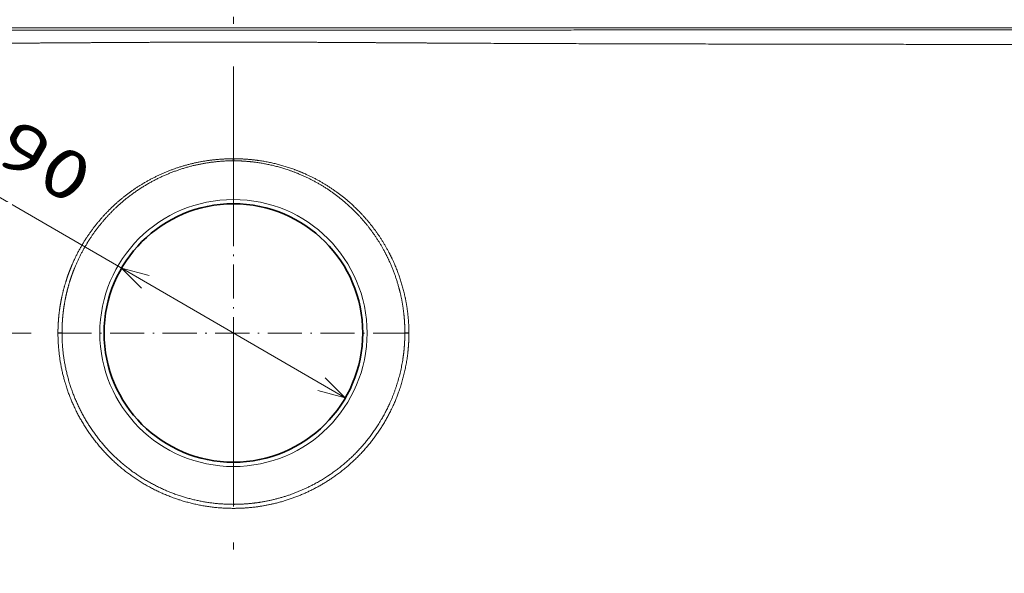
# Model space of a CAD drawing. Extents: x 54 to 323, y 16 to 286.
# Tile 8 of 10: x 188 to 257, y 151 to 190. Entities that reach past the tile are written whole.
import ezdxf
from ezdxf.enums import TextEntityAlignment as Align

# ---------------------------------------------------------------- set-up
doc = ezdxf.new("R2010")
doc.units = 0
doc.linetypes.add('DASHDOT', pattern=[18.5, 12, -3, 0.5, -3])
doc.layers.get('0').update_dxf_attribs({"lineweight": 13})
doc.styles.get("Standard").update_dxf_attribs({"font": 'isocp.shx'})
doc.dimstyles.get("Standard").update_dxf_attribs({"dimtxt": 2.5, "dimasz": 2.5, "dimexe": 1.25, "dimexo": 0.625, "dimtad": 1, "dimcen": 2.5, "dimadec": 0, "dimazin": 0, "dimtfac": 1, "dimtmove": 0, "dimatfit": 0, "dimfxl": 0, "dimarcsym": 0})

# ---------------------------------------------------------------- blocks, each defined once
blk = doc.blocks.new('*D')
at = {"color": 7, "lineweight": 13, "ltscale": 0.444532}
blk.add_line((81.89, 259.236), (64.109, 259.236), dxfattribs=at)
at = {"color": 7, "lineweight": 13}
for p, q in [((66.109, 238.464), (66.109, 259.236)), ((81.603, 197.598), (57.123, 197.598)), ((59.123, 37.57), (59.123, 197.598)), ((200.618, 197.598), (72.01, 197.598)), ((74.01, 167.684), (74.01, 197.598)), ((181.391, 180.004), (210.488, 163.116)), ((188.398, 167.684), (72.01, 167.684)), ((81.603, 37.57), (57.123, 37.57)), ((82.604, 36.569), (82.604, 15.581)), ((322.632, 36.569), (322.632, 15.581)), ((82.604, 17.581), (322.632, 17.581))]:
    blk.add_line(p, q, dxfattribs=at)
at = {"color": 7, "lineweight": 13, "ltscale": 0.437349}
blk.add_line((81.603, 250.236), (64.109, 250.236), dxfattribs=at)
at = {"color": 7, "lineweight": 13}
for points in [[(66.627, 257.304), (66.109, 259.236), (65.591, 257.304)], [(65.591, 252.168), (66.109, 250.236), (66.627, 252.168)], [(59.64, 195.666), (59.123, 197.598), (58.605, 195.666)], [(74.528, 195.666), (74.01, 197.598), (73.492, 195.666)], [(196.678, 171.73), (194.747, 172.252), (196.158, 170.834)], [(73.492, 169.616), (74.01, 167.684), (74.528, 169.616)], [(208.558, 163.638), (210.488, 163.116), (209.077, 164.533)], [(58.605, 39.501), (59.123, 37.57), (59.64, 39.501)], [(84.535, 18.098), (82.604, 17.581), (84.535, 17.063)], [(320.7, 17.063), (322.632, 17.581), (320.7, 18.098)]]:
    blk.add_lwpolyline(points, dxfattribs=at)
for s, rotation, p, p2 in [('45', 90, (64.109, 238.464), (64.109, 245.236)), ('150', 90, (72.01, 177.387), (72.01, 187.895)), ('%%c', 329.87011, (182.395, 181.733), (184.615, 180.445)), ('90', 329.87011, (185.48, 179.943), (191.337, 176.544)), ('800', 90, (57.123, 112.33), (57.123, 122.838))]:
    blk.add_text(s, height=3.5, rotation=rotation, dxfattribs=at).set_placement(p, p2, align=Align.FIT)
blk.add_text('1200', height=3.5, dxfattribs=at).set_placement((195.496, 19.581), (209.74, 19.581), align=Align.FIT)
blk = doc.blocks.new('BLOCK17')
at = {"color": 7, "linetype": 'DASHDOT', "lineweight": 13}
for p, q in [((0, 61.1), (0, -61.1)), ((61.1, 0), (-61.1, 0))]:
    blk.add_line(p, q, dxfattribs=at)
blk = doc.blocks.new('BLOCK18')
at = {"color": 7, "lineweight": 13}
for p in [(-548.24, 107.4), (548.24, 107.4)]:
    blk.add_line(p, (0, 107.4), dxfattribs=at)
at = {"color": 7, "lineweight": 13, "ltscale": 0.002265}
for p, q in [((0, 61.34), (-0.09, 61.34)), ((0.09, 61.34), (0, 61.34))]:
    blk.add_line(p, q, dxfattribs=at)
at = {"color": 7, "lineweight": 13, "ltscale": 0.017682}
for p, q in [((-0.09, 61.34), (-0.09, 60.63)), ((0.09, 61.34), (0.09, 60.63))]:
    blk.add_line(p, q, dxfattribs=at)
at = {"color": 7, "lineweight": 13, "ltscale": 0.002176}
for p, q in [((0, 60.63), (-0.09, 60.63)), ((0.09, 60.63), (0, 60.63))]:
    blk.add_line(p, q, dxfattribs=at)
at = {"color": 7, "lineweight": 13, "ltscale": 0.000303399}
for p, q in [((-61.73, 0.03), (-61.73, 0.01)), ((61.73, 0.03), (61.73, 0.01))]:
    blk.add_line(p, q, dxfattribs=at)
at = {"color": 7, "lineweight": 13, "ltscale": 0.035931}
for p, q in [((-61.73, 0.03), (-60.3, 0.01)), ((61.73, 0.03), (60.3, 0.01))]:
    blk.add_line(p, q, dxfattribs=at)
at = {"color": 7, "lineweight": 13, "ltscale": 0.000769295}
for p, q in [((-61.73, -0.02), (-61.73, 0.01)), ((61.73, -0.02), (61.73, 0.01))]:
    blk.add_line(p, q, dxfattribs=at)
at = {"color": 7, "lineweight": 13, "ltscale": 0.000325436}
for p, q in [((-60.3, 0.01), (-60.3, 0)), ((60.3, 0.01), (60.3, 0))]:
    blk.add_line(p, q, dxfattribs=at)
at = {"color": 7, "lineweight": 13, "ltscale": 0.000612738}
blk.add_line((60.3, -0.02), (60.3, 0), dxfattribs=at)
at = {"color": 7, "lineweight": 13, "ltscale": 0.035907}
blk.add_line((-61.73, -0.02), (-60.3, -0.02), dxfattribs=at)
at = {"color": 7, "lineweight": 13, "ltscale": 0.000612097}
blk.add_line((-60.3, -0.02), (-60.3, 0), dxfattribs=at)
at = {"color": 7, "lineweight": 13, "ltscale": 0.035909}
blk.add_line((61.73, -0.02), (60.3, -0.02), dxfattribs=at)
at = {"color": 7, "lineweight": 13}
blk.add_circle((0, 0), 47, dxfattribs=at)
at = {"color": 7, "lineweight": 35}
blk.add_circle((0, 0), 45.5, dxfattribs=at)
at = {"color": 7, "lineweight": 13}
for points, knots in [([(-547.68, 106.84), (-533.71, 106.83), (-519.74, 106.83), (-505.92, 106.82), (-477.12, 106.81), (-448.42, 106.8), (-433.47, 106.8), (-415.66, 106.79), (-397.79, 106.78), (-395.18, 106.78), (-378.48, 106.78), (-361.78, 106.77), (-347.69, 106.77), (-332.46, 106.76), (-317.23, 106.75), (-315.63, 106.75), (-308.26, 106.75), (-300.93, 106.75), (-294.86, 106.75), (-281.43, 106.74), (-268.11, 106.74), (-260.8, 106.73), (-252.04, 106.73), (-243.2, 106.73), (-242.16, 106.73), (-210.84, 106.71), (-179.53, 106.7), (-147.34, 106.69), (-116.58, 106.67), (-85.82, 106.64), (-85.29, 106.64), (-81.62, 106.63), (-77.9, 106.63), (-74.68, 106.62), (-70.71, 106.62), (-66.79, 106.61), (-65.96, 106.61), (-64.26, 106.61), (-62.58, 106.61), (-61.87, 106.61), (-56.36, 106.6), (-50.84, 106.59), (-46.18, 106.58), (-37.29, 106.57), (-28.4, 106.56), (-24.36, 106.56), (-16.95, 106.56), (-9.54, 106.56), (-6.36, 106.56), (-3.18, 106.56), (0, 106.56)], [0, 0, 0, 0, 0, 0, 120.996601, 120.996601, 120.996601, 253.276084, 253.276084, 253.276084, 275.830592, 275.830592, 275.830592, 397.897643, 397.897643, 397.897643, 407.715962, 407.715962, 407.715962, 461.754531, 461.754531, 461.754531, 528.120193, 528.120193, 528.120193, 538.432924, 538.432924, 538.432924, 799.280487, 799.280487, 799.280487, 804.772084, 804.772084, 804.772084, 831.044198, 831.044198, 831.044198, 838.184408, 838.184408, 838.184408, 845.573099, 845.573099, 845.573099, 885.931985, 885.931985, 885.931985, 922.597655, 922.597655, 922.597655, 950.153665, 950.153665, 950.153665, 950.153665, 950.153665, 950.153665]), ([(547.68, 106.84), (533.71, 106.83), (519.74, 106.83), (505.92, 106.82), (477.12, 106.81), (448.42, 106.8), (433.47, 106.8), (415.66, 106.79), (397.79, 106.78), (395.18, 106.78), (378.48, 106.78), (361.78, 106.77), (347.69, 106.77), (332.46, 106.76), (317.23, 106.75), (315.63, 106.75), (308.26, 106.75), (300.93, 106.75), (294.86, 106.75), (281.43, 106.74), (268.11, 106.74), (260.8, 106.73), (252.04, 106.73), (243.2, 106.73), (242.16, 106.73), (210.84, 106.71), (179.53, 106.7), (147.34, 106.69), (116.58, 106.67), (85.82, 106.64), (85.29, 106.64), (81.62, 106.63), (77.9, 106.63), (74.68, 106.62), (70.71, 106.62), (66.79, 106.61), (65.96, 106.61), (64.26, 106.61), (62.58, 106.61), (61.87, 106.61), (56.36, 106.6), (50.84, 106.59), (46.18, 106.58), (37.29, 106.57), (28.4, 106.56), (24.36, 106.56), (16.95, 106.56), (9.54, 106.56), (6.36, 106.56), (3.18, 106.56), (0, 106.56)], [0, 0, 0, 0, 0, 0, 120.996601, 120.996601, 120.996601, 253.276084, 253.276084, 253.276084, 275.830592, 275.830592, 275.830592, 397.897643, 397.897643, 397.897643, 407.715962, 407.715962, 407.715962, 461.754531, 461.754531, 461.754531, 528.120193, 528.120193, 528.120193, 538.432924, 538.432924, 538.432924, 799.280487, 799.280487, 799.280487, 804.772084, 804.772084, 804.772084, 831.044198, 831.044198, 831.044198, 838.184408, 838.184408, 838.184408, 845.573099, 845.573099, 845.573099, 885.931985, 885.931985, 885.931985, 922.597655, 922.597655, 922.597655, 950.153665, 950.153665, 950.153665, 950.153665, 950.153665, 950.153665]), ([(-547.69, 101.16), (-533.72, 101.18), (-519.75, 101.2), (-505.93, 101.22), (-477.14, 101.26), (-448.44, 101.3), (-433.49, 101.32), (-415.68, 101.34), (-397.81, 101.37), (-395.21, 101.37), (-378.51, 101.4), (-361.81, 101.42), (-347.71, 101.44), (-332.49, 101.47), (-317.27, 101.49), (-315.65, 101.5), (-308.28, 101.51), (-300.96, 101.52), (-294.88, 101.53), (-282.59, 101.55), (-270.38, 101.57), (-264.18, 101.58), (-255.5, 101.59), (-246.69, 101.61), (-244.53, 101.61), (-211.97, 101.66), (-179.42, 101.71), (-147.75, 101.76), (-116.93, 101.85), (-86.1, 102), (-85.56, 102), (-81.78, 102.02), (-77.95, 102.04), (-74.6, 102.05), (-70.5, 102.08), (-66.46, 102.1), (-65.62, 102.11), (-63.95, 102.12), (-62.28, 102.13), (-61.45, 102.13), (-55.8, 102.17), (-50.14, 102.21), (-45.32, 102.24), (-33.36, 102.31), (-21.41, 102.37), (-14.27, 102.39), (-7.14, 102.38), (0, 102.36)], [0, 0, 0, 0, 0, 0, 120.980289, 120.980289, 120.980289, 253.249463, 253.249463, 253.249463, 275.802022, 275.802022, 275.802022, 397.860253, 397.860253, 397.860253, 407.619376, 407.619376, 407.619376, 461.66934, 461.66934, 461.66934, 517.888846, 517.888846, 517.888846, 538.316513, 538.316513, 538.316513, 799.785095, 799.785095, 799.785095, 805.246364, 805.246364, 805.246364, 832.508531, 832.508531, 832.508531, 839.712638, 839.712638, 839.712638, 846.916744, 846.916744, 846.916744, 888.676029, 888.676029, 888.676029, 950.445087, 950.445087, 950.445087, 950.445087, 950.445087, 950.445087]), ([(547.69, 101.16), (533.72, 101.18), (519.75, 101.2), (505.93, 101.22), (477.14, 101.26), (448.44, 101.3), (433.49, 101.32), (415.68, 101.34), (397.81, 101.37), (395.21, 101.37), (378.51, 101.4), (361.81, 101.42), (347.71, 101.44), (332.49, 101.47), (317.27, 101.49), (315.65, 101.5), (308.28, 101.51), (300.96, 101.52), (294.88, 101.53), (282.59, 101.55), (270.38, 101.57), (264.18, 101.58), (255.5, 101.59), (246.69, 101.61), (244.53, 101.61), (211.97, 101.66), (179.42, 101.71), (147.75, 101.76), (116.93, 101.85), (86.1, 102), (85.56, 102), (81.78, 102.02), (77.95, 102.04), (74.6, 102.05), (70.5, 102.08), (66.46, 102.1), (65.62, 102.11), (63.95, 102.12), (62.28, 102.13), (61.45, 102.13), (55.8, 102.17), (50.14, 102.21), (45.32, 102.24), (33.36, 102.31), (21.41, 102.37), (14.27, 102.39), (7.14, 102.38), (0, 102.36)], [0, 0, 0, 0, 0, 0, 120.980289, 120.980289, 120.980289, 253.249463, 253.249463, 253.249463, 275.802022, 275.802022, 275.802022, 397.860253, 397.860253, 397.860253, 407.619376, 407.619376, 407.619376, 461.66934, 461.66934, 461.66934, 517.888846, 517.888846, 517.888846, 538.316513, 538.316513, 538.316513, 799.785095, 799.785095, 799.785095, 805.246364, 805.246364, 805.246364, 832.508531, 832.508531, 832.508531, 839.712638, 839.712638, 839.712638, 846.916744, 846.916744, 846.916744, 888.676029, 888.676029, 888.676029, 950.445087, 950.445087, 950.445087, 950.445087, 950.445087, 950.445087]), ([(-0.09, 61.34), (-4.95, 61.35), (-9.81, 60.87), (-14.6, 59.93), (-23.71, 57.17), (-32.11, 52.72), (-36, 50.17), (-43.24, 44.39), (-49.27, 37.36), (-51.95, 33.57), (-54.52, 29.11), (-56.6, 24.42), (-56.8, 23.95), (-57.59, 22.06), (-58.3, 20.14), (-58.79, 18.68), (-59.68, 15.73), (-60.39, 12.74), (-60.69, 11.23), (-61.08, 8.95), (-61.36, 6.66), (-61.44, 5.89), (-61.54, 4.75), (-61.62, 3.59), (-61.64, 3.21), (-61.67, 2.63), (-61.69, 2.06), (-61.7, 1.86), (-61.71, 1.48), (-61.72, 1.09), (-61.72, 0.9), (-61.73, 0.61), (-61.73, 0.32), (-61.73, 0.22), (-61.73, 0.12), (-61.73, 0.03)], [0, 0, 0, 0, 0, 0, 38.941556, 38.941556, 38.941556, 75.902506, 75.902506, 75.902506, 112.846722, 112.846722, 112.846722, 116.948001, 116.948001, 116.948001, 129.249134, 129.249134, 129.249134, 141.561604, 141.561604, 141.561604, 147.707588, 147.707588, 147.707588, 150.78944, 150.78944, 150.78944, 152.330384, 152.330384, 152.330384, 153.871327, 153.871327, 153.871327, 154.656373, 154.656373, 154.656373, 154.656373, 154.656373, 154.656373]), ([(-0.09, 60.63), (-4.92, 60.61), (-9.74, 60.1), (-14.5, 59.12), (-24.48, 55.99), (-33.58, 50.8), (-38.13, 47.45), (-44.68, 41.35), (-49.97, 34.2), (-51.76, 31.41), (-53.96, 27.39), (-55.77, 23.19), (-56.24, 22.01), (-57.3, 19.15), (-58.17, 16.23), (-58.62, 14.5), (-59.11, 12.27), (-59.5, 10.02), (-59.58, 9.52), (-59.77, 8.26), (-59.92, 7.01), (-60, 6.25), (-60.1, 5.12), (-60.18, 3.98), (-60.2, 3.6), (-60.24, 2.84), (-60.27, 2.08), (-60.28, 1.7), (-60.29, 1.13), (-60.3, 0.57), (-60.3, 0.38), (-60.3, 0.2), (-60.3, 0.01)], [0, 0, 0, 0, 0, 0, 38.988459, 38.988459, 38.988459, 84.196602, 84.196602, 84.196602, 110.965895, 110.965895, 110.965895, 121.261076, 121.261076, 121.261076, 135.68304, 135.68304, 135.68304, 139.796784, 139.796784, 139.796784, 145.959132, 145.959132, 145.959132, 149.042419, 149.042419, 149.042419, 152.124212, 152.124212, 152.124212, 153.631617, 153.631617, 153.631617, 153.631617, 153.631617, 153.631617]), ([(61.73, 0.03), (61.73, 0.29), (61.73, 0.55), (61.73, 0.81), (61.72, 1.34), (61.7, 1.86), (61.69, 2.12), (61.53, 5.98), (61.07, 9.83), (60.38, 13.37), (58.62, 19.83), (56.01, 25.99), (54.63, 28.75), (50.25, 36.3), (44.58, 42.99), (40.43, 46.88), (32.97, 52.41), (24.65, 56.44), (21.31, 57.77), (15.12, 59.72), (8.74, 60.85), (5.86, 61.18), (2.98, 61.35), (0.09, 61.34)], [0, 0, 0, 0, 0, 0, 2.110681, 2.110681, 2.110681, 4.211416, 4.211416, 4.211416, 33.012982, 33.012982, 33.012982, 57.626335, 57.626335, 57.626335, 102.81392, 102.81392, 102.81392, 131.568703, 131.568703, 131.568703, 154.703054, 154.703054, 154.703054, 154.703054, 154.703054, 154.703054]), ([(60.3, 0.01), (60.3, 0.27), (60.3, 0.53), (60.3, 0.79), (60.27, 2.83), (60.16, 4.88), (59.99, 6.66), (59.5, 10.44), (58.71, 14.18), (58.2, 16.15), (56.74, 21.01), (54.77, 25.71), (53.41, 28.45), (49.08, 35.94), (43.47, 42.58), (39.36, 46.43), (31.75, 52.07), (23.22, 56.12), (19.65, 57.48), (13.62, 59.24), (7.43, 60.22), (4.99, 60.48), (2.54, 60.62), (0.09, 60.63)], [0, 0, 0, 0, 0, 0, 2.11016, 2.11016, 2.11016, 16.605402, 16.605402, 16.605402, 33.063201, 33.063201, 33.063201, 57.764366, 57.764366, 57.764366, 103.062995, 103.062995, 103.062995, 133.88216, 133.88216, 133.88216, 153.675807, 153.675807, 153.675807, 153.675807, 153.675807, 153.675807]), ([(0, -61.72), (-6.67, -61.73), (-13.34, -60.82), (-19.84, -59.02), (-32.21, -53.71), (-42.73, -45.31), (-47.38, -40.42), (-54.89, -30), (-59.51, -18.04), (-60.99, -12.12), (-61.73, -6.07), (-61.73, -0.02)], [0, 0, 0, 0, 0, 0, 53.405997, 53.405997, 53.405997, 106.874204, 106.874204, 106.874204, 155.310629, 155.310629, 155.310629, 155.310629, 155.310629, 155.310629]), ([(0, -60.31), (-6.09, -60.31), (-12.17, -59.54), (-18.12, -58), (-30, -53.27), (-40.26, -45.62), (-45.02, -40.94), (-52.92, -30.65), (-57.85, -18.66), (-59.48, -12.54), (-60.3, -6.28), (-60.3, -0.02)], [0, 0, 0, 0, 0, 0, 49.436259, 49.436259, 49.436259, 103.059218, 103.059218, 103.059218, 153.909005, 153.909005, 153.909005, 153.909005, 153.909005, 153.909005]), ([(61.73, -0.02), (61.73, -0.27), (61.73, -0.53), (61.73, -0.79), (61.72, -1.3), (61.71, -1.82), (61.7, -2.07), (61.64, -3.61), (61.54, -5.15), (61.42, -6.42), (60.53, -13.82), (58.53, -21.04), (56.13, -26.79), (49.7, -38.01), (40.6, -47.22), (35.25, -51.34), (25.24, -57.07), (14.22, -60.35), (9.52, -61.27), (4.76, -61.73), (0, -61.72)], [0, 0, 0, 0, 0, 0, 2.058722, 2.058722, 2.058722, 4.117443, 4.117443, 4.117443, 14.379922, 14.379922, 14.379922, 63.707992, 63.707992, 63.707992, 117.181488, 117.181488, 117.181488, 155.311821, 155.311821, 155.311821, 155.311821, 155.311821, 155.311821]), ([(60.3, -0.02), (60.3, -0.21), (60.3, -0.4), (60.29, -0.59), (60.29, -0.97), (60.28, -1.35), (60.28, -1.54), (60.26, -2.11), (60.24, -2.68), (60.22, -3.06), (60.1, -5.21), (59.89, -7.36), (59.64, -9.12), (58.2, -17.37), (55.33, -25.32), (52.22, -31.23), (44.46, -42.05), (34.09, -50.4), (28.36, -53.83), (19.25, -57.71), (9.61, -59.67), (6.42, -60.09), (3.21, -60.31), (0, -60.31)], [0, 0, 0, 0, 0, 0, 1.542558, 1.542558, 1.542558, 3.085116, 3.085116, 3.085116, 6.170195, 6.170195, 6.170195, 20.590167, 20.590167, 20.590167, 74.194477, 74.194477, 74.194477, 127.826624, 127.826624, 127.826624, 153.909532, 153.909532, 153.909532, 153.909532, 153.909532, 153.909532])]:
    blk.add_open_spline(points, degree=5, knots=knots, dxfattribs=at)

msp = doc.modelspace()

# ---------------------------------------------------------------- linework, layer by layer
at = {"color": 7, "linetype": 'DASHDOT', "lineweight": 13}
msp.add_line((202.6178, 204.9466), (202.6178, 31.7389), dxfattribs=at)

# ---------------------------------------------------------------- block references
at = {"lineweight": 0, "xscale": 0.2, "yscale": 0.2, "zscale": 0.2}
for name in ['BLOCK18', 'BLOCK17']:
    msp.add_blockref(name, (202.6178, 167.6839), dxfattribs=at)

# ---------------------------------------------------------------- dimensions: what is measured, and where the dimension line sits
at = {"color": 0, "lineweight": 0}
dim = msp.add_diameter_dim_2p(p1=(210.4883, 163.116), p2=(194.7473, 172.2517), text='%%c90', dimstyle='Standard', override={"dimlfac": 5}, dxfattribs=at)
dim.commit()
dim.dimension.update_dxf_attribs({"geometry": '*D', "text_midpoint": (185.8618, 177.4087), "dimtype": 163})
for base, p1, p2, angle, middle, dimtype in [((74.0099, 197.5982), (190.3978, 167.6839), (202.6178, 197.5982), 89.999523, (74.0099, 182.641), 160), ((59.1227, 197.5982), (83.6029, 37.5696), (83.6029, 197.5982), 89.999523, (59.1227, 117.5839), 160), ((322.6321, 17.5808), (82.6035, 38.569), (322.6321, 38.569), 0, (202.6178, 17.5808), 161), ((66.109, 250.2362), (83.8903, 259.2362), (83.6029, 250.2362), 269.998569, (66.109, 241.8502), 160)]:
    dim = msp.add_linear_dim(base=base, p1=p1, p2=p2, angle=angle, dimstyle='Standard', override={"dimlfac": 5}, dxfattribs=at)
    dim.commit()
    dim.dimension.update_dxf_attribs({"geometry": '*D', "text_midpoint": middle, "dimtype": dimtype})

doc.saveas('drawing.dxf')
